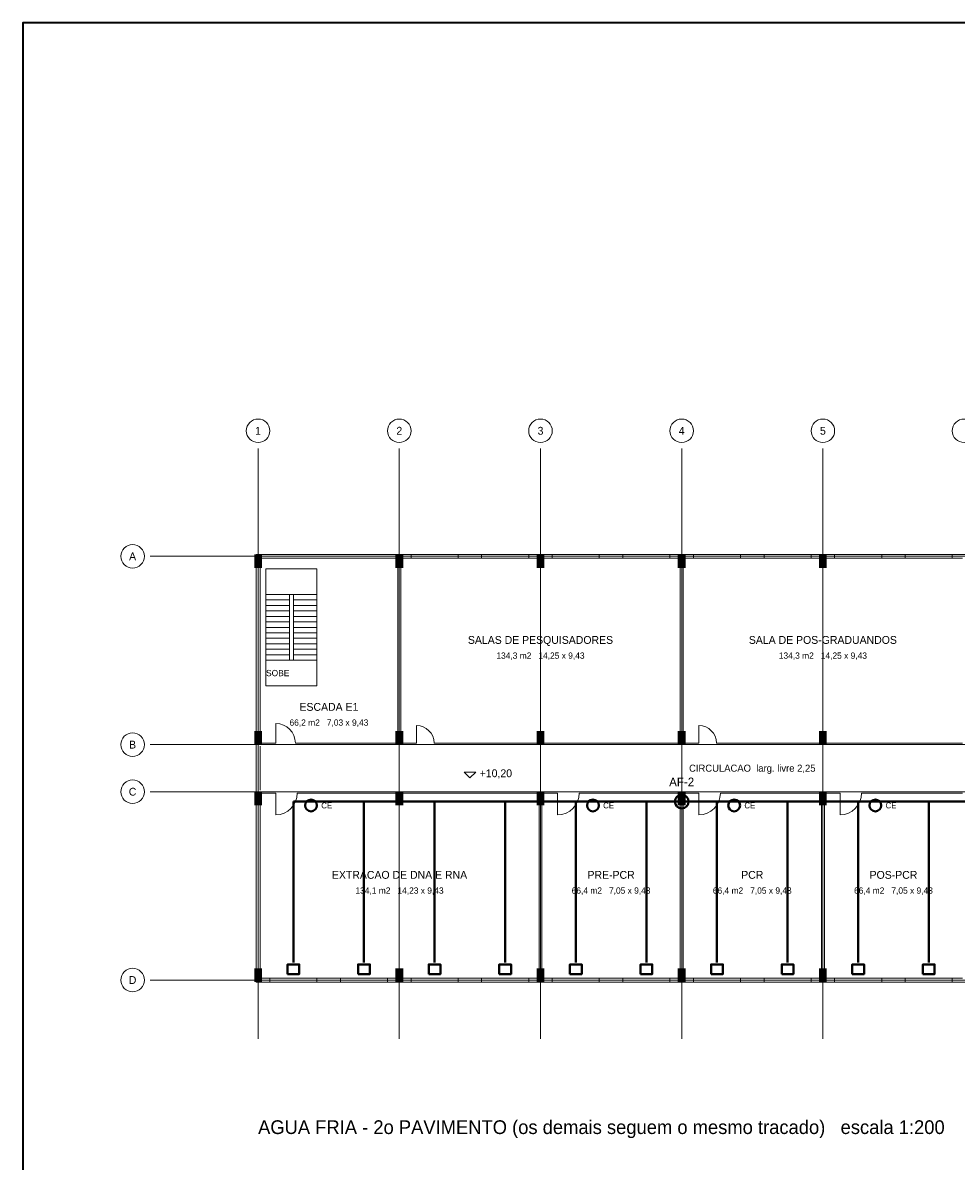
# Model space of a CAD drawing. Header units: metres. Extents: x -12 to 152, y -66 to 49.
# Tile 2 of 5: x -12 to 36, y -9 to 49. Entities that reach past the tile are written whole.
import ezdxf
from ezdxf.enums import TextEntityAlignment as Align

# ---------------------------------------------------------------- set-up
doc = ezdxf.new("R2010")
doc.units = ezdxf.units.M
for name, color, linetype, lineweight, true_color in [('BASE', 9, 'Continuous', 13, 0xa8a8a8), ('COTA', 8, 'Continuous', 13, 0x6a6a6a), ('EIXO', 8, 'Continuous', 13, 0x6a6a6a), ('HID_AF', 5, 'Continuous', 40, 0x1d4ed8), ('HID_AP', 3, 'Continuous', 40, 0x15803d)]:
    doc.layers.add(name, color=color, linetype=linetype, lineweight=lineweight, true_color=true_color)
doc.layers.add('FOLHA', color=7, linetype='Continuous', lineweight=35)
doc.layers.add('NOTA', color=7, linetype='Continuous', lineweight=18)

msp = doc.modelspace()

# ---------------------------------------------------------------- hatches: boundary and pattern name
at = {"layer": 'BASE'}
for points in [[(-0.2, 21), (0.2, 21), (0.2, 21.7), (-0.2, 21.7)], [(7, 21), (7.4, 21), (7.4, 21.7), (7, 21.7)], [(14.2, 21), (14.6, 21), (14.6, 21.7), (14.2, 21.7)], [(21.4, 21), (21.8, 21), (21.8, 21.7), (21.4, 21.7)], [(28.6, 21), (29, 21), (29, 21.7), (28.6, 21.7)], [(-0.2, 12), (0.2, 12), (0.2, 12.7), (-0.2, 12.7)], [(7, 12), (7.4, 12), (7.4, 12.7), (7, 12.7)], [(14.2, 12), (14.6, 12), (14.6, 12.7), (14.2, 12.7)], [(21.4, 12), (21.8, 12), (21.8, 12.7), (21.4, 12.7)], [(28.6, 12), (29, 12), (29, 12.7), (28.6, 12.7)], [(-0.2, 8.9), (0.2, 8.9), (0.2, 9.6), (-0.2, 9.6)], [(7, 8.9), (7.4, 8.9), (7.4, 9.6), (7, 9.6)], [(14.2, 8.9), (14.6, 8.9), (14.6, 9.6), (14.2, 9.6)], [(21.4, 8.9), (21.8, 8.9), (21.8, 9.6), (21.4, 9.6)], [(28.6, 8.9), (29, 8.9), (29, 9.6), (28.6, 9.6)], [(-0.2, -0.1), (0.2, -0.1), (0.2, 0.6), (-0.2, 0.6)], [(7, -0.1), (7.4, -0.1), (7.4, 0.6), (7, 0.6)], [(14.2, -0.1), (14.6, -0.1), (14.6, 0.6), (14.2, 0.6)], [(21.4, -0.1), (21.8, -0.1), (21.8, 0.6), (21.4, 0.6)], [(28.6, -0.1), (29, -0.1), (29, 0.6), (28.6, 0.6)]]:
    msp.add_hatch(color=7, dxfattribs=at).paths.add_polyline_path(points)

# ---------------------------------------------------------------- linework, layer by layer
for p, q in [((0.1, 12.075), (0.1, 21.5)), ((0.1, 21.5), (7.125, 21.5)), ((0.9, 21.5), (1.9, 21.5)), ((7.125, 12.075), (7.125, 21.5)), ((7.275, 12.075), (7.275, 21.5)), ((7.275, 21.5), (21.525, 21.5)), ((7.8, 21.6), (10.2, 21.6)), ((11.4, 21.6), (13.8, 21.6)), ((15, 21.6), (17.4, 21.6)), ((18.6, 21.6), (21, 21.6)), ((21.525, 12.075), (21.525, 21.5)), ((21.675, 12.075), (21.675, 21.5)), ((21.675, 21.5), (35.925, 21.5)), ((22.2, 21.6), (24.6, 21.6)), ((25.8, 21.6), (28.2, 21.6)), ((29.4, 21.6), (31.8, 21.6)), ((33, 21.6), (35.4, 21.6)), ((0.4, 19.66), (1.6, 19.66)), ((0.4, 19.38), (1.6, 19.38)), ((1.8, 19.66), (3, 19.66)), ((1.8, 19.38), (3, 19.38)), ((0.4, 19.1), (1.6, 19.1)), ((0.4, 18.82), (1.6, 18.82)), ((1.8, 19.1), (3, 19.1)), ((1.8, 18.82), (3, 18.82)), ((0.4, 18.54), (1.6, 18.54)), ((0.4, 18.26), (1.6, 18.26)), ((1.8, 18.54), (3, 18.54)), ((1.8, 18.26), (3, 18.26)), ((0.4, 17.98), (1.6, 17.98)), ((0.4, 17.7), (1.6, 17.7)), ((0.4, 17.42), (1.6, 17.42)), ((1.8, 17.98), (3, 17.98)), ((1.8, 17.7), (3, 17.7)), ((1.8, 17.42), (3, 17.42)), ((0.4, 17.14), (1.6, 17.14)), ((0.4, 16.86), (1.6, 16.86)), ((1.8, 17.14), (3, 17.14)), ((1.8, 16.86), (3, 16.86)), ((0.4, 16.58), (1.6, 16.58)), ((0.4, 16.3), (1.6, 16.3)), ((1.8, 16.58), (3, 16.58)), ((1.8, 16.3), (3, 16.3)), ((0.9, 12.075), (0.9, 13.075)), ((8.075, 12.075), (8.075, 12.975)), ((22.475, 12.075), (22.475, 12.975)), ((0.1, 12.075), (0.9, 12.075)), ((0.1, 9.675), (0.1, 11.925)), ((1.9, 12.075), (7.125, 12.075)), ((7.275, 12.075), (8.075, 12.075)), ((8.975, 12.075), (21.525, 12.075)), ((21.675, 12.075), (22.475, 12.075)), ((23.375, 12.075), (35.925, 12.075)), ((0.1, 0.1), (0.1, 9.525)), ((0.1, 9.525), (0.9, 9.525)), ((0.9, 9.525), (0.9, 8.425)), ((2, 9.525), (14.325, 9.525)), ((14.325, 0.1), (14.325, 9.525)), ((14.475, 0.1), (14.475, 9.525)), ((14.475, 9.525), (15.275, 9.525)), ((15.275, 9.525), (15.275, 8.425)), ((16.375, 9.525), (21.525, 9.525)), ((21.525, 0.1), (21.525, 9.525)), ((21.675, 0.1), (21.675, 9.525)), ((21.675, 9.525), (22.475, 9.525)), ((22.475, 9.525), (22.475, 8.425)), ((23.575, 9.525), (28.725, 9.525)), ((28.725, 0.1), (28.725, 9.525)), ((28.875, 0.1), (28.875, 9.525)), ((28.875, 9.525), (29.675, 9.525)), ((29.675, 9.525), (29.675, 8.425)), ((30.775, 9.525), (35.925, 9.525)), ((0.1, 0.1), (14.325, 0.1)), ((0.6, 0), (3, 0)), ((4.2, 0), (6.6, 0)), ((7.8, 0), (10.2, 0)), ((11.4, 0), (13.8, 0)), ((14.475, 0.1), (21.525, 0.1)), ((15, 0), (17.4, 0)), ((18.6, 0), (21, 0)), ((21.675, 0.1), (28.725, 0.1)), ((22.2, 0), (24.6, 0)), ((25.8, 0), (28.2, 0)), ((28.875, 0.1), (35.925, 0.1)), ((29.4, 0), (31.8, 0)), ((33, 0), (35.4, 0))]:
    msp.add_line(p, q, dxfattribs=at)
for points in [[(-0.1, -0.1), (108.1, -0.1), (108.1, 21.7), (-0.1, 21.7)], [(7.8, 21.5), (10.2, 21.5), (10.2, 21.7), (7.8, 21.7)], [(11.4, 21.5), (13.8, 21.5), (13.8, 21.7), (11.4, 21.7)], [(15, 21.5), (17.4, 21.5), (17.4, 21.7), (15, 21.7)], [(18.6, 21.5), (21, 21.5), (21, 21.7), (18.6, 21.7)], [(22.2, 21.5), (24.6, 21.5), (24.6, 21.7), (22.2, 21.7)], [(25.8, 21.5), (28.2, 21.5), (28.2, 21.7), (25.8, 21.7)], [(29.4, 21.5), (31.8, 21.5), (31.8, 21.7), (29.4, 21.7)], [(33, 21.5), (35.4, 21.5), (35.4, 21.7), (33, 21.7)], [(0.4, 15), (3, 15), (3, 20.96), (0.4, 20.96)], [(1.6, 16.3), (1.8, 16.3), (1.8, 19.66), (1.6, 19.66)], [(0.6, -0.1), (3, -0.1), (3, 0.1), (0.6, 0.1)], [(4.2, -0.1), (6.6, -0.1), (6.6, 0.1), (4.2, 0.1)], [(7.8, -0.1), (10.2, -0.1), (10.2, 0.1), (7.8, 0.1)], [(11.4, -0.1), (13.8, -0.1), (13.8, 0.1), (11.4, 0.1)], [(15, -0.1), (17.4, -0.1), (17.4, 0.1), (15, 0.1)], [(18.6, -0.1), (21, -0.1), (21, 0.1), (18.6, 0.1)], [(22.2, -0.1), (24.6, -0.1), (24.6, 0.1), (22.2, 0.1)], [(25.8, -0.1), (28.2, -0.1), (28.2, 0.1), (25.8, 0.1)], [(29.4, -0.1), (31.8, -0.1), (31.8, 0.1), (29.4, 0.1)], [(33, -0.1), (35.4, -0.1), (35.4, 0.1), (33, 0.1)]]:
    msp.add_lwpolyline(points, close=True, dxfattribs=at)
for centre, radius, start, end in [((0.9, 12.075), 1, 0, 90), ((8.075, 12.075), 0.9, 0, 90), ((22.475, 12.075), 0.9, 0, 90), ((0.9, 9.525), 1.1, 270, 360), ((15.275, 9.525), 1.1, 270, 360), ((22.475, 9.525), 1.1, 270, 360), ((29.675, 9.525), 1.1, 270, 360)]:
    msp.add_arc(centre, radius, start, end, dxfattribs=at)
at = {"layer": 'COTA'}
msp.add_lwpolyline([(10.5, 10.6), (10.8, 10.3), (11.1, 10.6)], close=True, dxfattribs=at)
at = {"layer": 'EIXO'}
for p, q in [((0, -3), (0, 27.1)), ((7.2, -3), (7.2, 27.1)), ((14.4, -3), (14.4, 27.1)), ((21.6, -3), (21.6, 27.1)), ((28.8, -3), (28.8, 27.1)), ((-5.5, 21.6), (110.5, 21.6)), ((-5.5, 12), (110.5, 12)), ((-5.5, 9.6), (110.5, 9.6)), ((-5.5, 0), (110.5, 0))]:
    msp.add_line(p, q, dxfattribs=at)
for centre in [(0, 28), (7.2, 28), (14.4, 28), (21.6, 28), (28.8, 28), (36, 28), (-6.4, 21.6), (-6.4, 12), (-6.4, 9.6), (-6.4, 0)]:
    msp.add_circle(centre, 0.6, dxfattribs=at)
at = {"layer": 'FOLHA'}
msp.add_lwpolyline([(-12, -66), (152.2, -66), (152.2, 48.8), (-12, 48.8)], close=True, dxfattribs=at)
at = {"layer": 'HID_AF'}
for p, q in [((1.8, 9.1), (48.6, 9.1)), ((1.8, 9.1), (1.8, 0.9)), ((5.4, 9.1), (5.4, 0.9)), ((9, 9.1), (9, 0.9)), ((12.6, 9.1), (12.6, 0.9)), ((16.2, 9.1), (16.2, 0.9)), ((19.8, 9.1), (19.8, 0.9)), ((23.4, 9.1), (23.4, 0.9)), ((27, 9.1), (27, 0.9)), ((30.6, 9.1), (30.6, 0.9)), ((34.2, 9.1), (34.2, 0.9))]:
    msp.add_line(p, q, dxfattribs=at)
for points in [[(1.5, 0.3), (2.1, 0.3), (2.1, 0.8), (1.5, 0.8)], [(5.1, 0.3), (5.7, 0.3), (5.7, 0.8), (5.1, 0.8)], [(8.7, 0.3), (9.3, 0.3), (9.3, 0.8), (8.7, 0.8)], [(12.3, 0.3), (12.9, 0.3), (12.9, 0.8), (12.3, 0.8)], [(15.9, 0.3), (16.5, 0.3), (16.5, 0.8), (15.9, 0.8)], [(19.5, 0.3), (20.1, 0.3), (20.1, 0.8), (19.5, 0.8)], [(23.1, 0.3), (23.7, 0.3), (23.7, 0.8), (23.1, 0.8)], [(26.7, 0.3), (27.3, 0.3), (27.3, 0.8), (26.7, 0.8)], [(30.3, 0.3), (30.9, 0.3), (30.9, 0.8), (30.3, 0.8)], [(33.9, 0.3), (34.5, 0.3), (34.5, 0.8), (33.9, 0.8)]]:
    msp.add_lwpolyline(points, close=True, dxfattribs=at)
msp.add_circle((21.6, 9.1), 0.35, dxfattribs=at)
at = {"layer": 'HID_AP'}
for centre in [(2.7, 8.9), (17.075, 8.9), (24.275, 8.9), (31.475, 8.9)]:
    msp.add_circle(centre, 0.3, dxfattribs=at)

# ---------------------------------------------------------------- texts
at = {"layer": 'BASE'}
for s, height, p in [('SALAS DE PESQUISADORES', 0.4, (14.4, 17.338)), ('SALA DE POS-GRADUANDOS', 0.4, (28.8, 17.338)), ('134,3 m2   14,25 x 9,43', 0.32, (14.4, 16.538)), ('134,3 m2   14,25 x 9,43', 0.32, (28.8, 16.538)), ('SOBE', 0.32, (1, 15.65)), ('ESCADA E1', 0.4, (3.612, 13.925)), ('66,2 m2   7,03 x 9,43', 0.32, (3.612, 13.125)), ('CIRCULACAO  larg. livre 2,25', 0.36, (25.2, 10.8)), ('EXTRACAO DE DNA E RNA', 0.4, (7.213, 5.362)), ('PRE-PCR', 0.4, (18, 5.362)), ('PCR', 0.4, (25.2, 5.362)), ('POS-PCR', 0.4, (32.4, 5.362)), ('134,1 m2   14,23 x 9,43', 0.32, (7.213, 4.562)), ('66,4 m2   7,05 x 9,43', 0.32, (18, 4.562)), ('66,4 m2   7,05 x 9,43', 0.32, (25.2, 4.562)), ('66,4 m2   7,05 x 9,43', 0.32, (32.4, 4.562))]:
    msp.add_text(s, height=height, dxfattribs=at).set_placement(p, align=Align.MIDDLE_CENTER)
at = {"layer": 'COTA'}
msp.add_text('+10,20', height=0.4, dxfattribs=at).set_placement((11.3, 10.54), align=Align.MIDDLE_LEFT)
at = {"layer": 'EIXO'}
for s, p in [('1', (0, 28)), ('2', (7.2, 28)), ('3', (14.4, 28)), ('4', (21.6, 28)), ('5', (28.8, 28)), ('A', (-6.4, 21.6)), ('B', (-6.4, 12)), ('C', (-6.4, 9.6)), ('D', (-6.4, 0))]:
    msp.add_text(s, height=0.4, dxfattribs=at).set_placement(p, align=Align.MIDDLE_CENTER)
at = {"layer": 'HID_AF'}
msp.add_text('AF-2', height=0.44, dxfattribs=at).set_placement((21.6, 10.1), align=Align.MIDDLE_CENTER)
at = {"layer": 'HID_AP'}
for p in [(3.5, 8.9), (17.875, 8.9), (25.075, 8.9), (32.275, 8.9)]:
    msp.add_text('CE', height=0.3, dxfattribs=at).set_placement(p, align=Align.MIDDLE_CENTER)
at = {"layer": 'NOTA'}
msp.add_text('AGUA FRIA - 2o PAVIMENTO (os demais seguem o mesmo tracado)   escala 1:200', height=0.7, dxfattribs=at).set_placement((0, -7.5), align=Align.MIDDLE_LEFT)

doc.saveas('drawing.dxf')
